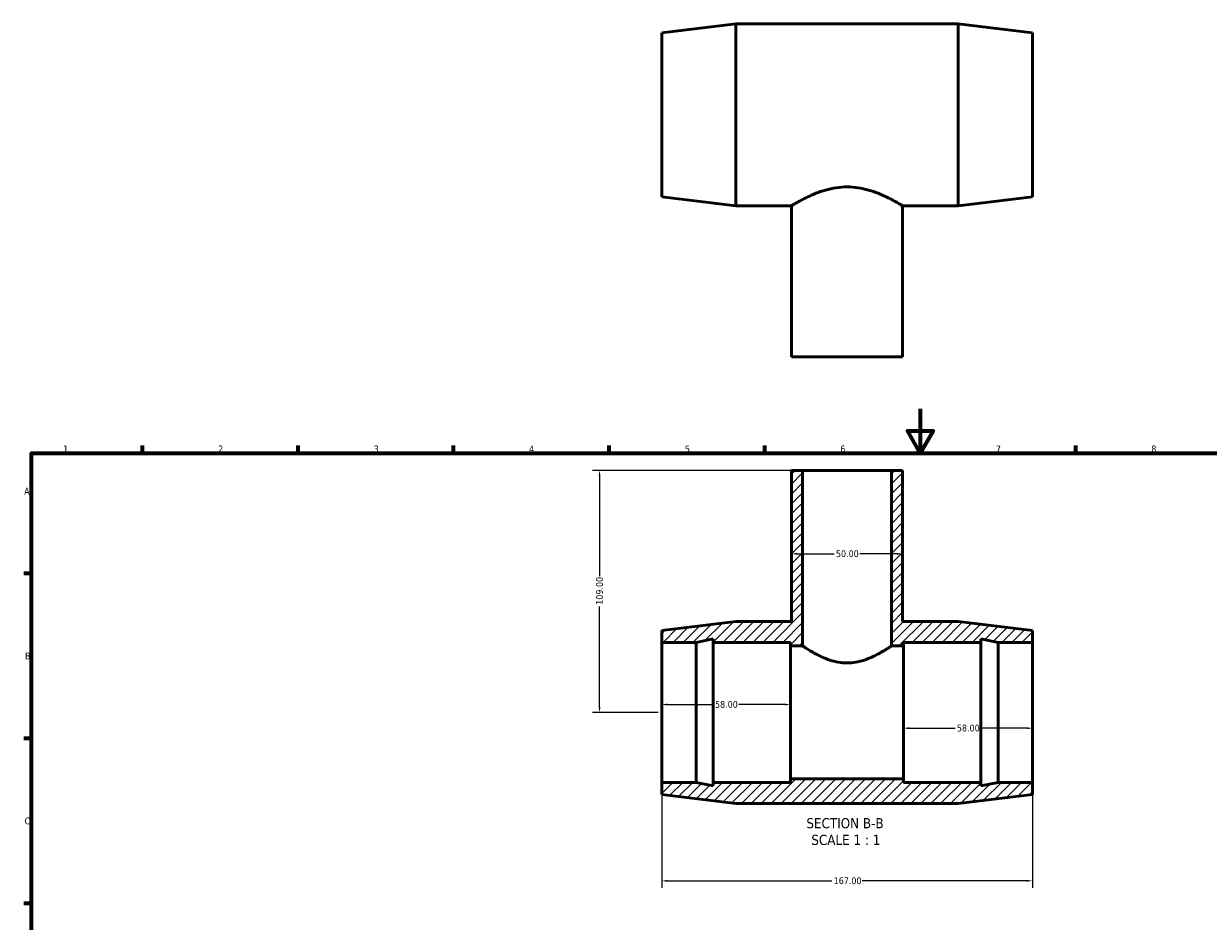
# Model space of a CAD drawing. Header units: millimetres. Extents: x 0 to 894, y -40 to 767.
# Tile 2 of 3: x 17 to 550, y 363 to 767. Entities that reach past the tile are written whole.
import ezdxf

# ---------------------------------------------------------------- set-up
doc = ezdxf.new("R2010")
doc.units = ezdxf.units.MM
for name, color, linetype, lineweight in [('Border (ANSI)', 7, 'Continuous', 70), ('Dimension (ANSI)', 7, 'Continuous', 25), ('Hatch (ANSI)', 7, 'Continuous', 18), ('Symbol (ANSI)', 7, 'Continuous', 25), ('Visible (ANSI)', 7, 'Continuous', 50)]:
    doc.layers.add(name, color=color, linetype=linetype, lineweight=lineweight)
doc.styles.add('Label Text (ANSI)', font='tahoma.ttf')
doc.styles.add('Note Text (ANSI)', font='tahoma.ttf')
doc.dimstyles.new('Default - mm (ANSI)', dxfattribs={"dimtxt": 3.048, "dimasz": 2.5, "dimexe": 3.175, "dimexo": 1.6002, "dimgap": 0.8, "dimtad": 0, "dimtoh": 1, "dimrnd": 1e-08, "dimzin": 4, "dimdsep": 46, "dimtxsty": 'Note Text (ANSI)', "dimcen": 0.09, "dimdle": 10, "dimclrd": 256, "dimclre": 256, "dimclrt": 230, "dimadec": 1, "dimazin": 1, "dimtfac": 1, "dimtofl": 0, "dimtmove": 0, "dimatfit": 3, "dimfxl": 1, "dimtolj": 1, "dimtzin": 4, "dimlwd": -1, "dimlwe": -1, "dimarcsym": 0})

# ---------------------------------------------------------------- blocks, each defined once
blk = doc.blocks.new('Borders Default Border')
at = {"layer": 'Border (ANSI)'}
for p, q in [((70.08, 574), (70.08, 577.45)), ((140.17, 574), (140.17, 577.45)), ((210.25, 574), (210.25, 577.45)), ((280.33, 574), (280.33, 577.45)), ((350.42, 574), (350.42, 577.45)), ((490.58, 574), (490.58, 577.45)), ((20, 519.75), (16.55, 519.75)), ((20, 445.5), (16.55, 445.5)), ((20, 371.25), (16.55, 371.25))]:
    blk.add_line(p, q, dxfattribs=at)
at = {"layer": 'Border (ANSI)', "flags": 128}
for points in [[(420.5, 594), (420.5, 574), (414.73, 584), (426.27, 584), (420.5, 574)], [(20, 20), (20, 574), (821, 574), (821, 20), (20, 20)]]:
    blk.add_lwpolyline(points, dxfattribs=at)
at = {"layer": 'Border (ANSI)', "color": 230, "true_color": 0xff0080, "char_height": 3.05, "attachment_point": 7, "style": 'Note Text (ANSI)'}
for s, insert in [('1', (34.35, 574.4)), ('2', (104.2, 574.4)), ('3', (174.26, 574.34)), ('4', (244.23, 574.4)), ('5', (314.48, 574.34)), ('6', (384.49, 574.34)), ('7', (454.6, 574.4)), ('8', (524.63, 574.33)), ('A', (16.78, 555.35)), ('B', (17.15, 481.1)), ('C', (16.95, 406.8))]:
    blk.add_mtext(s, dxfattribs=dict(at, insert=insert))
blk = doc.blocks.new('*D7')
at = {"layer": 'Defpoints', "color": 0, "transparency": 16777216}
for p in [(362.53, 528.68), (412.53, 528.68), (412.53, 528.68)]:
    blk.add_point(p, dxfattribs=at)
at = {"layer": 'Dimension (ANSI)', "transparency": 16777216}
for p, q in [((365.03, 528.68), (381.73, 528.68)), ((410.03, 528.68), (393.33, 528.68))]:
    blk.add_line(p, q, dxfattribs=at)
for points in [[(365.03, 529.09), (365.03, 528.26), (362.53, 528.68)], [(410.03, 529.09), (410.03, 528.26), (412.53, 528.68)]]:
    blk.add_solid(points, dxfattribs=at)
at = {"layer": 'Dimension (ANSI)', "color": 230, "true_color": 0xff0080, "transparency": 16777216, "insert": (382.53, 530.26), "char_height": 3.048, "attachment_point": 1, "style": 'Note Text (ANSI)'}
blk.add_mtext('\\A1;50.00', dxfattribs=at)
blk = doc.blocks.new('*D8')
at = {"layer": 'Defpoints', "color": 0, "transparency": 16777216}
for p in [(413.03, 457.25), (471.03, 457.25), (413.03, 450.14)]:
    blk.add_point(p, dxfattribs=at)
at = {"layer": 'Dimension (ANSI)', "transparency": 16777216}
for p, q in [((415.53, 450.14), (436.23, 450.14)), ((468.53, 450.14), (447.83, 450.14))]:
    blk.add_line(p, q, dxfattribs=at)
for points in [[(415.53, 450.56), (415.53, 449.72), (413.03, 450.14)], [(468.53, 450.56), (468.53, 449.72), (471.03, 450.14)]]:
    blk.add_solid(points, dxfattribs=at)
at = {"layer": 'Dimension (ANSI)', "color": 230, "true_color": 0xff0080, "transparency": 16777216, "insert": (437.03, 451.73), "char_height": 3.048, "attachment_point": 1, "style": 'Note Text (ANSI)'}
blk.add_mtext('\\A1;58.00', dxfattribs=at)
blk = doc.blocks.new('*D9')
at = {"layer": 'Defpoints', "color": 0, "transparency": 16777216}
for p in [(304.03, 425.75), (471.03, 425.75), (471.03, 381.38)]:
    blk.add_point(p, dxfattribs=at)
at = {"layer": 'Dimension (ANSI)', "transparency": 16777216}
for p, q in [((304.03, 424.15), (304.03, 378.21)), ((471.03, 424.15), (471.03, 378.21)), ((306.53, 381.38), (380.69, 381.38)), ((468.53, 381.38), (394.37, 381.38))]:
    blk.add_line(p, q, dxfattribs=at)
for points in [[(306.53, 381.8), (306.53, 380.96), (304.03, 381.38)], [(468.53, 381.8), (468.53, 380.96), (471.03, 381.38)]]:
    blk.add_solid(points, dxfattribs=at)
at = {"layer": 'Dimension (ANSI)', "color": 230, "true_color": 0xff0080, "transparency": 16777216, "insert": (381.49, 382.97), "char_height": 3.048, "attachment_point": 1, "style": 'Note Text (ANSI)'}
blk.add_mtext('\\A1;167.00', dxfattribs=at)
blk = doc.blocks.new('*D10')
at = {"layer": 'Defpoints', "color": 0, "transparency": 16777216}
for p in [(367.53, 566.25), (276.03, 457.25), (304.03, 457.25)]:
    blk.add_point(p, dxfattribs=at)
at = {"layer": 'Dimension (ANSI)', "transparency": 16777216}
for p, q in [((365.93, 566.25), (272.86, 566.25)), ((276.03, 563.75), (276.03, 518.59)), ((276.03, 459.75), (276.03, 504.91)), ((302.43, 457.25), (272.86, 457.25))]:
    blk.add_line(p, q, dxfattribs=at)
for points in [[(275.61, 563.75), (276.45, 563.75), (276.03, 566.25)], [(275.61, 459.75), (276.45, 459.75), (276.03, 457.25)]]:
    blk.add_solid(points, dxfattribs=at)
at = {"layer": 'Dimension (ANSI)', "color": 230, "true_color": 0xff0080, "transparency": 16777216, "insert": (274.44, 505.71), "char_height": 3.048, "attachment_point": 1, "rotation": 90, "style": 'Note Text (ANSI)'}
blk.add_mtext('\\A1;109.00', dxfattribs=at)
blk = doc.blocks.new('*D11')
at = {"layer": 'Defpoints', "color": 0, "transparency": 16777216}
for p in [(362.03, 460.78), (304.03, 457.25), (362.03, 457.25)]:
    blk.add_point(p, dxfattribs=at)
at = {"layer": 'Dimension (ANSI)', "transparency": 16777216}
for p, q in [((306.53, 460.78), (327.23, 460.78)), ((359.53, 460.78), (338.83, 460.78))]:
    blk.add_line(p, q, dxfattribs=at)
for points in [[(306.53, 461.2), (306.53, 460.37), (304.03, 460.78)], [(359.53, 461.2), (359.53, 460.37), (362.03, 460.78)]]:
    blk.add_solid(points, dxfattribs=at)
at = {"layer": 'Dimension (ANSI)', "color": 230, "true_color": 0xff0080, "transparency": 16777216, "insert": (328.03, 462.38), "char_height": 3.048, "attachment_point": 1, "style": 'Note Text (ANSI)'}
blk.add_mtext('\\A1;58.00', dxfattribs=at)

msp = doc.modelspace()

# ---------------------------------------------------------------- hatches: boundary and pattern name
at = {"layer": 'Hatch (ANSI)'}
h = msp.add_hatch(dxfattribs=at)
h.set_pattern_fill('ANSI31', color=256, scale=25.4, style=0)
h.set_pattern_definition([(45, (0, 0), (-2.245064, 2.245064), [])])
h.paths.add_polyline_path([(362.531, 566.249), (362.531, 498.249), (337.431, 498.249), (304.031, 494.149), (304.031, 488.749), (319.498, 488.749), (327.231, 490.393), (327.231, 488.749), (362.031, 488.749), (362.031, 487.174), (367.531, 487.174), (367.531, 566.249)])
h.paths.add_polyline_path([(412.531, 498.249), (412.531, 566.249), (407.531, 566.249), (407.531, 487.174), (413.031, 487.174), (413.031, 488.749), (447.831, 488.749), (447.831, 490.393), (455.565, 488.749), (471.031, 488.749), (471.031, 494.149), (437.631, 498.249)])
h.paths.add_polyline_path([(337.431, 416.249), (437.631, 416.249), (471.031, 420.349), (471.031, 425.749), (455.565, 425.749), (447.831, 424.105), (447.831, 425.749), (413.031, 425.749), (413.031, 427.324), (362.031, 427.324), (362.031, 425.749), (327.231, 425.749), (327.231, 424.105), (319.498, 425.749), (304.031, 425.749), (304.031, 420.349)])

# ---------------------------------------------------------------- linework, layer by layer
at = {"layer": 'Visible (ANSI)'}
for p, q in [((304.031, 763.321), (337.431, 767.421)), ((304.031, 689.521), (304.031, 763.321)), ((337.431, 685.421), (337.431, 767.421)), ((337.431, 767.421), (437.631, 767.421)), ((437.631, 685.421), (437.631, 767.421)), ((471.031, 763.321), (437.631, 767.421)), ((471.031, 689.521), (471.031, 763.321)), ((304.031, 689.521), (337.431, 685.421)), ((471.031, 689.521), (437.631, 685.421)), ((337.431, 685.421), (362.531, 685.421)), ((362.531, 617.421), (362.531, 685.421)), ((412.531, 617.421), (412.531, 685.421)), ((412.531, 685.421), (437.631, 685.421)), ((362.531, 617.421), (412.531, 617.421)), ((362.531, 566.249), (362.531, 498.249)), ((367.531, 566.249), (362.531, 566.249)), ((367.531, 487.174), (367.531, 566.249)), ((367.531, 566.249), (407.531, 566.249)), ((412.531, 566.249), (407.531, 566.249)), ((407.531, 566.249), (407.531, 487.174)), ((412.531, 498.249), (412.531, 566.249)), ((337.431, 498.249), (304.031, 494.149)), ((362.531, 498.249), (337.431, 498.249)), ((437.631, 498.249), (412.531, 498.249)), ((471.031, 494.149), (437.631, 498.249)), ((304.031, 494.149), (304.031, 488.749)), ((471.031, 488.749), (471.031, 494.149)), ((304.031, 488.749), (319.498, 488.749)), ((304.031, 425.749), (304.031, 488.749)), ((319.498, 488.749), (327.231, 490.393)), ((319.498, 425.749), (319.498, 488.749)), ((327.231, 490.393), (327.231, 488.749)), ((327.231, 488.749), (362.031, 488.749)), ((327.231, 425.749), (327.231, 488.749)), ((362.031, 488.749), (362.031, 487.174)), ((362.031, 487.174), (367.531, 487.174)), ((362.031, 427.324), (362.031, 487.174)), ((407.531, 487.174), (413.031, 487.174)), ((413.031, 487.174), (413.031, 488.749)), ((413.031, 488.749), (447.831, 488.749)), ((413.031, 427.324), (413.031, 487.174)), ((447.831, 488.749), (447.831, 490.393)), ((447.831, 490.393), (455.565, 488.749)), ((447.831, 425.749), (447.831, 488.749)), ((455.565, 488.749), (471.031, 488.749)), ((455.565, 425.749), (455.565, 488.749)), ((471.031, 425.749), (471.031, 488.749)), ((413.031, 427.324), (362.031, 427.324)), ((362.031, 427.324), (362.031, 425.749)), ((413.031, 425.749), (413.031, 427.324)), ((319.498, 425.749), (304.031, 425.749)), ((304.031, 425.749), (304.031, 420.349)), ((327.231, 424.105), (319.498, 425.749)), ((362.031, 425.749), (327.231, 425.749)), ((327.231, 425.749), (327.231, 424.105)), ((447.831, 425.749), (413.031, 425.749)), ((455.565, 425.749), (447.831, 424.105)), ((447.831, 424.105), (447.831, 425.749)), ((471.031, 425.749), (455.565, 425.749)), ((471.031, 420.349), (471.031, 425.749)), ((304.031, 420.349), (337.431, 416.249)), ((437.631, 416.249), (471.031, 420.349)), ((337.431, 416.249), (437.631, 416.249))]:
    msp.add_line(p, q, dxfattribs=at)
for points, knots in [([(362.531, 685.421), (362.531, 685.421), (362.69, 685.519), (363.345, 685.913), (363.84, 686.21), (365.131, 686.956), (365.927, 687.407), (367.747, 688.384), (368.771, 688.911), (370.943, 689.949), (372.173, 690.5), (374.858, 691.563), (376.312, 692.074), (379.37, 692.948), (380.977, 693.31), (384.244, 693.799), (385.904, 693.925), (387.531, 693.925)], [11.6730748, 11.6730748, 11.6730748, 11.6730748, 12.1577479, 12.1577479, 12.642421, 12.642421, 13.1270941, 13.1270941, 13.6117672, 13.6117672, 14.0998503, 14.0998503, 14.5879335, 14.5879335, 15.0760166, 15.0760166, 15.5640997, 15.5640997, 15.5640997, 15.5640997]), ([(387.531, 693.925), (389.158, 693.925), (390.819, 693.799), (394.085, 693.31), (395.692, 692.948), (398.75, 692.074), (400.205, 691.563), (402.889, 690.5), (404.119, 689.949), (406.291, 688.911), (407.315, 688.384), (409.135, 687.407), (409.932, 686.956), (411.222, 686.21), (411.717, 685.913), (412.372, 685.519), (412.531, 685.421), (412.531, 685.421)], [0, 0, 0, 0, 0.4880831, 0.4880831, 0.9761663, 0.9761663, 1.4642494, 1.4642494, 1.9523326, 1.9523326, 2.4370056, 2.4370056, 2.9216787, 2.9216787, 3.4063518, 3.4063518, 3.8910249, 3.8910249, 3.8910249, 3.8910249]), ([(387.531, 479.509), (386.216, 479.509), (384.88, 479.629), (382.261, 480.088), (380.977, 480.425), (378.537, 481.23), (377.378, 481.696), (375.239, 482.659), (374.259, 483.155), (372.529, 484.083), (371.713, 484.551), (370.26, 485.418), (369.622, 485.816), (368.587, 486.476), (368.188, 486.738), (367.66, 487.087), (367.531, 487.174), (367.531, 487.174)], [0, 0, 0, 0, 0.3946632, 0.3946632, 0.7893263, 0.7893263, 1.1839895, 1.1839895, 1.5786526, 1.5786526, 1.9689166, 1.9689166, 2.3591806, 2.3591806, 2.7494446, 2.7494446, 3.1397085, 3.1397085, 3.1397085, 3.1397085]), ([(407.531, 487.174), (407.531, 487.174), (407.402, 487.087), (406.874, 486.738), (406.476, 486.476), (405.44, 485.816), (404.803, 485.418), (403.349, 484.551), (402.533, 484.083), (400.804, 483.155), (399.823, 482.659), (397.684, 481.696), (396.525, 481.23), (394.085, 480.425), (392.802, 480.088), (390.183, 479.629), (388.847, 479.509), (387.531, 479.509)], [9.4191256, 9.4191256, 9.4191256, 9.4191256, 9.8093896, 9.8093896, 10.1996536, 10.1996536, 10.5899175, 10.5899175, 10.9801815, 10.9801815, 11.3748447, 11.3748447, 11.7695078, 11.7695078, 12.164171, 12.164171, 12.5588342, 12.5588342, 12.5588342, 12.5588342])]:
    msp.add_open_spline(points, degree=3, knots=knots, dxfattribs=at)

# ---------------------------------------------------------------- block references
msp.add_blockref('Borders Default Border', (0, 0))

# ---------------------------------------------------------------- texts
at = {"layer": 'Symbol (ANSI)', "char_height": 4.572, "attachment_point": 7, "style": 'Label Text (ANSI)'}
for s, insert in [('SECTION B-B', (369.203, 404.984)), ('SCALE 1 : 1', (371.426, 397.472))]:
    msp.add_mtext(s, dxfattribs=dict(at, insert=insert))

# ---------------------------------------------------------------- dimensions: what is measured, and where the dimension line sits
at = {"layer": 'Dimension (ANSI)'}
for base, p1, p2, angle, override, picture, middle in [((276.031, 457.249), (367.531, 566.249), (304.031, 457.249), 90, {"dimtoh": 0, "dimdec": 2, "dimtp": 0, "dimtm": 0, "dimtdec": 2, "dimatfit": 1}, '*D10', (276.031, 511.749)), ((412.531, 528.678), (362.531, 528.678), (412.531, 528.678), 180, {"dimtoh": 0, "dimdec": 2, "dimse1": 1, "dimse2": 1, "dimtp": 0, "dimtm": 0, "dimtdec": 2, "dimatfit": 1}, '*D7', (387.531, 528.678)), ((362.031, 460.783), (304.031, 457.249), (362.031, 457.249), 180, {"dimtoh": 0, "dimdec": 2, "dimse1": 1, "dimse2": 1, "dimtp": 0, "dimtm": 0, "dimtdec": 2, "dimatfit": 1}, '*D11', (333.031, 460.783)), ((413.031, 450.139), (471.031, 457.249), (413.031, 457.249), 180, {"dimtoh": 0, "dimdec": 2, "dimse1": 1, "dimse2": 1, "dimtp": 0, "dimtm": 0, "dimtdec": 2, "dimatfit": 1}, '*D8', (442.031, 450.139)), ((471.031, 381.381), (304.031, 425.749), (471.031, 425.749), 180, {"dimtoh": 0, "dimdec": 2, "dimtp": 0, "dimtm": 0, "dimtdec": 2, "dimatfit": 1}, '*D9', (387.531, 381.381))]:
    dim = msp.add_linear_dim(base=base, p1=p1, p2=p2, angle=angle, dimstyle='Default - mm (ANSI)', override=override, dxfattribs=at)
    dim.commit()
    dim.dimension.update_dxf_attribs({"geometry": picture, "text_midpoint": middle, "dimtype": 160})

doc.saveas('drawing.dxf')
